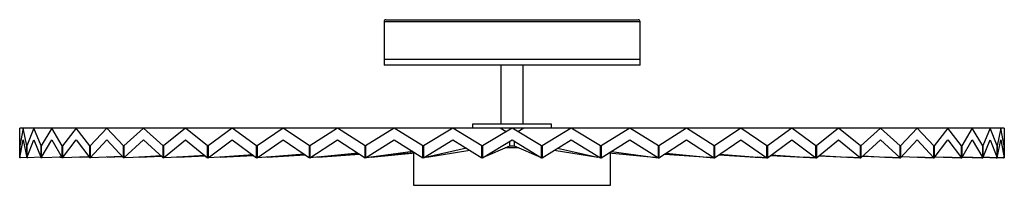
# Paper-space layout '_Derecha' of a CAD drawing. Header units: millimetres. Extents: x -250 to 250, y -23 to 61.
import ezdxf

# ---------------------------------------------------------------- set-up
doc = ezdxf.new("R2010")
doc.units = ezdxf.units.MM

psp = doc.layouts.new('_Derecha')

# ---------------------------------------------------------------- linework, layer by layer
at = {"color": 7, "linetype": 'Continuous', "lineweight": 25}
for p, q in [((-65, 60), (-65, 38)), ((-64, 61), (64, 61)), ((65, 38), (65, 60)), ((-65, 41), (65, 41)), ((65, 38), (-65, 38)), ((-5.65, 38), (-5.65, 8)), ((5.65, 8), (5.65, 38)), ((250, 6), (-250, 6)), ((-250, -9), (-250, 6)), ((-248.18, 6), (-249.99, -2.94)), ((-246.37, -2.94), (-248.18, 6)), ((-242.74, 6), (-246.33, -2.94)), ((-239.15, -2.94), (-242.74, 6)), ((-233.75, 6), (-239.07, -2.94)), ((-228.43, -2.94), (-233.75, 6)), ((-221.36, 6), (-228.33, -2.94)), ((-214.39, -2.94), (-221.36, 6)), ((-205.75, 6), (-214.27, -2.94)), ((-197.22, -2.94), (-205.75, 6)), ((-187.13, 6), (-197.07, -2.94)), ((-177.18, -2.94), (-187.13, 6)), ((-165.78, 6), (-177.01, -2.94)), ((-154.55, -2.94), (-165.78, 6)), ((-142.02, 6), (-154.36, -2.94)), ((-129.67, -2.94), (-142.02, 6)), ((-116.18, 6), (-129.46, -2.94)), ((-102.9, -2.94), (-116.18, 6)), ((-88.65, 6), (-102.68, -2.94)), ((-74.63, -2.94), (-88.65, 6)), ((-59.83, 6), (-74.39, -2.94)), ((-45.26, -2.94), (-59.83, 6)), ((-30.13, 6), (-45.02, -2.94)), ((-15.24, -2.94), (-30.13, 6)), ((-20, 8), (-20, 6)), ((20, 8), (-20, 8)), ((0, 6), (-15, -2.94)), ((-3.02, 4.2), (-6.03, 6)), ((15, -2.94), (0, 6)), ((6.03, 6), (3.02, 4.2)), ((30.13, 6), (15.24, -2.94)), ((20, 6), (20, 8)), ((45.02, -2.94), (30.13, 6)), ((59.83, 6), (45.26, -2.94)), ((74.39, -2.94), (59.83, 6)), ((88.65, 6), (74.63, -2.94)), ((102.68, -2.94), (88.65, 6)), ((116.18, 6), (102.9, -2.94)), ((129.46, -2.94), (116.18, 6)), ((142.02, 6), (129.67, -2.94)), ((154.36, -2.94), (142.02, 6)), ((165.78, 6), (154.55, -2.94)), ((177.01, -2.94), (165.78, 6)), ((187.13, 6), (177.18, -2.94)), ((197.07, -2.94), (187.13, 6)), ((205.75, 6), (197.22, -2.94)), ((214.27, -2.94), (205.75, 6)), ((221.36, 6), (214.39, -2.94)), ((228.33, -2.94), (221.36, 6)), ((233.75, 6), (228.43, -2.94)), ((239.07, -2.94), (233.75, 6)), ((242.74, 6), (239.15, -2.94)), ((246.33, -2.94), (242.74, 6)), ((248.18, 6), (246.37, -2.94)), ((249.99, -2.94), (248.18, 6)), ((250, 6), (250, -9)), ((-249.99, -9), (-248.18, 0)), ((-248.18, 0), (-246.37, -9)), ((-246.33, -9), (-242.74, 0)), ((-242.74, 0), (-239.15, -9)), ((-239.07, -9), (-233.75, 0)), ((-233.75, 0), (-228.43, -9)), ((-228.33, -9), (-221.36, 0)), ((-221.36, 0), (-214.39, -9)), ((-214.27, -9), (-205.75, 0)), ((-205.75, 0), (-197.22, -9)), ((-197.07, -9), (-187.13, 0)), ((-187.13, 0), (-177.18, -9)), ((-177.01, -9), (-165.78, 0)), ((-165.78, 0), (-154.55, -9)), ((-154.36, -9), (-142.02, 0)), ((-142.02, 0), (-129.67, -9)), ((-129.46, -9), (-116.18, 0)), ((-116.18, 0), (-102.9, -9)), ((-102.68, -9), (-88.65, 0)), ((-88.65, 0), (-74.63, -9)), ((-74.39, -9), (-59.83, 0)), ((-59.83, 0), (-45.26, -9)), ((-45.02, -9), (-30.13, 0)), ((-30.13, 0), (-15.24, -9)), ((-15, -9), (0, 0)), ((0, 0), (15, -9)), ((15.24, -9), (30.13, 0)), ((30.13, 0), (45.02, -9)), ((45.26, -9), (59.83, 0)), ((59.83, 0), (74.39, -9)), ((74.63, -9), (88.65, 0)), ((88.65, 0), (102.68, -9)), ((102.9, -9), (116.18, 0)), ((116.18, 0), (129.46, -9)), ((129.67, -9), (142.02, 0)), ((142.02, 0), (154.36, -9)), ((154.55, -9), (165.78, 0)), ((165.78, 0), (177.01, -9)), ((177.18, -9), (187.13, 0)), ((187.13, 0), (197.07, -9)), ((197.22, -9), (205.75, 0)), ((205.75, 0), (214.27, -9)), ((214.39, -9), (221.36, 0)), ((221.36, 0), (228.33, -9)), ((228.43, -9), (233.75, 0)), ((233.75, 0), (239.07, -9)), ((239.15, -9), (242.74, 0)), ((242.74, 0), (246.33, -9)), ((246.37, -9), (248.18, 0)), ((248.18, 0), (249.99, -9)), ((-249.99, -2.94), (-250, -2.94)), ((-249.99, -2.94), (-249.99, -9)), ((-246.37, -9), (-246.37, -2.94)), ((-246.33, -2.94), (-246.37, -2.94)), ((-246.33, -2.94), (-246.33, -9)), ((-239.15, -9), (-239.15, -2.94)), ((-239.07, -2.94), (-239.15, -2.94)), ((-239.07, -2.94), (-239.07, -9)), ((-228.43, -9), (-228.43, -2.94)), ((-228.33, -2.94), (-228.43, -2.94)), ((-228.33, -2.94), (-228.33, -9)), ((-214.39, -9), (-214.39, -2.94)), ((-214.27, -2.94), (-214.39, -2.94)), ((-214.27, -2.94), (-214.27, -9)), ((-197.07, -2.94), (-197.22, -2.94)), ((-197.22, -9), (-197.22, -2.94)), ((-197.07, -2.94), (-197.07, -9)), ((-177.18, -9), (-177.18, -2.94)), ((-177.01, -2.94), (-177.18, -2.94)), ((-177.01, -2.94), (-177.01, -9)), ((-154.55, -9), (-154.55, -2.94)), ((-154.36, -2.94), (-154.55, -2.94)), ((-154.36, -2.94), (-154.36, -9)), ((-129.67, -9), (-129.67, -2.94)), ((-129.46, -2.94), (-129.67, -2.94)), ((-129.46, -2.94), (-129.46, -9)), ((-102.9, -9), (-102.9, -2.94)), ((-102.69, -2.94), (-102.9, -2.94)), ((-102.67, -2.93), (-102.7, -2.93)), ((-102.7, -2.93), (-102.69, -2.94)), ((-102.69, -2.94), (-102.69, -9)), ((-102.68, -2.94), (-102.68, -9)), ((-74.63, -9), (-74.63, -2.94)), ((-74.47, -2.94), (-74.63, -2.94)), ((-74.37, -2.92), (-74.47, -2.93)), ((-74.47, -2.93), (-74.47, -2.94)), ((-74.47, -2.94), (-74.47, -9)), ((-74.39, -2.94), (-74.39, -9)), ((-45.26, -9), (-45.26, -2.94)), ((-45.16, -2.94), (-45.26, -2.94)), ((-44.97, -2.9), (-45.16, -2.93)), ((-45.16, -2.93), (-45.16, -2.94)), ((-45.16, -2.94), (-45.16, -9)), ((-45.02, -2.94), (-45.02, -9)), ((-23.16, -4.21), (-43.31, -8.7)), ((-15.24, -9), (-15.24, -2.94)), ((-15.19, -2.94), (-15.24, -2.94)), ((-14.51, -2.64), (-15.2, -2.93)), ((-15.2, -2.93), (-15.19, -2.94)), ((-15.19, -2.94), (-15.19, -9)), ((-15, -2.94), (-15, -9)), ((-14.51, -8.7), (-1.06, -3)), ((-1.06, -3), (-1.06, -0.64)), ((-1.06, -3), (1.06, -3)), ((1.06, -0.64), (1.06, -3)), ((1.06, -3), (14.54, -8.72)), ((15.19, -2.94), (14.54, -2.67)), ((15, -9), (15, -2.94)), ((15.19, -2.94), (15.24, -2.94)), ((15.19, -9), (15.19, -2.94)), ((15.24, -2.94), (15.24, -9)), ((23.16, -4.21), (43.36, -8.71)), ((45.16, -2.94), (44.98, -2.91)), ((45.02, -9), (45.02, -2.94)), ((45.16, -2.94), (45.26, -2.94)), ((45.16, -9), (45.16, -2.94)), ((45.26, -2.94), (45.26, -9)), ((74.47, -2.94), (74.38, -2.93)), ((74.39, -9), (74.39, -2.94)), ((74.47, -2.94), (74.63, -2.94)), ((74.47, -9), (74.47, -2.94)), ((74.63, -2.94), (74.63, -9)), ((102.69, -2.94), (102.67, -2.94)), ((102.68, -9), (102.68, -2.94)), ((102.69, -2.94), (102.9, -2.94)), ((102.69, -9), (102.69, -2.94)), ((102.9, -2.94), (102.9, -9)), ((129.46, -9), (129.46, -2.94)), ((129.46, -2.94), (129.67, -2.94)), ((129.67, -2.94), (129.67, -9)), ((154.36, -9), (154.36, -2.94)), ((154.36, -2.94), (154.55, -2.94)), ((154.55, -2.94), (154.55, -9)), ((177.01, -9), (177.01, -2.94)), ((177.01, -2.94), (177.18, -2.94)), ((177.18, -2.94), (177.18, -9)), ((197.07, -9), (197.07, -2.94)), ((197.07, -2.94), (197.22, -2.94)), ((197.22, -2.94), (197.22, -9)), ((214.27, -9), (214.27, -2.94)), ((214.27, -2.94), (214.39, -2.94)), ((214.39, -2.94), (214.39, -9)), ((228.33, -9), (228.33, -2.94)), ((228.33, -2.94), (228.43, -2.94)), ((228.43, -2.94), (228.43, -9)), ((239.07, -9), (239.07, -2.94)), ((239.07, -2.94), (239.15, -2.94)), ((239.15, -2.94), (239.15, -9)), ((246.33, -9), (246.33, -2.94)), ((246.33, -2.94), (246.37, -2.94)), ((246.37, -2.94), (246.37, -9)), ((249.99, -9), (249.99, -2.94)), ((249.99, -2.94), (250, -2.94)), ((-249.54, -9), (-250, -9)), ((-246.39, -8.91), (-249.54, -9)), ((-245.89, -9), (-246.37, -9)), ((-239.23, -8.8), (-245.89, -9)), ((-238.65, -9), (-239.15, -9)), ((-228.62, -8.68), (-238.65, -9)), ((-228.62, -8.68), (-229.93, -8.72)), ((-228.63, -8.67), (-229.38, -8.7)), ((-229.38, -8.7), (-228.62, -8.68)), ((-227.94, -9), (-228.43, -9)), ((-214.73, -8.56), (-227.94, -9)), ((-214.73, -8.56), (-219.62, -8.72)), ((-214.78, -8.5), (-219.09, -8.7)), ((-219.09, -8.7), (-214.73, -8.56)), ((-213.9, -9), (-214.39, -9)), ((-198.12, -8.44), (-213.9, -9)), ((-197.76, -8.43), (-206.1, -8.72)), ((-197.87, -8.32), (-205.61, -8.7)), ((-205.61, -8.7), (-197.76, -8.43)), ((-196.74, -9), (-197.22, -9)), ((-183.8, -8.5), (-196.74, -9)), ((-177.97, -8.29), (-189.58, -8.72)), ((-178.16, -8.12), (-189.13, -8.7)), ((-189.13, -8.7), (-177.97, -8.28)), ((-176.71, -9), (-177.18, -9)), ((-166.16, -8.55), (-176.71, -9)), ((-155.66, -8.11), (-170.3, -8.72)), ((-155.96, -7.88), (-169.89, -8.7)), ((-169.89, -8.7), (-155.67, -8.11)), ((-154.11, -9), (-154.55, -9)), ((-145.64, -8.58), (-154.11, -9)), ((-131.19, -7.89), (-148.53, -8.72)), ((-131.62, -7.58), (-148.17, -8.7)), ((-148.17, -8.7), (-131.2, -7.89)), ((-129.25, -9), (-129.67, -9)), ((-122.68, -8.61), (-129.25, -9)), ((-104.96, -7.6), (-124.59, -8.72)), ((-105.57, -7.19), (-124.3, -8.7)), ((-124.3, -8.7), (-104.96, -7.6)), ((-102.69, -9), (-102.9, -9)), ((-102.69, -9), (-102.68, -8.99)), ((-102.68, -9), (-102.69, -9)), ((-102.52, -9), (-102.68, -9)), ((-97.68, -8.64), (-102.52, -9)), ((-77.44, -7.19), (-98.84, -8.72)), ((-78.29, -6.65), (-98.61, -8.7)), ((-98.61, -8.7), (-77.44, -7.19)), ((-74.47, -9), (-74.63, -9)), ((-74.47, -9), (-74.39, -8.99)), ((-74.39, -8.99), (-74.47, -9)), ((-74.29, -9), (-74.39, -9)), ((-71.04, -8.66), (-74.29, -9)), ((-50, -6.61), (-71.65, -8.72)), ((-50.44, -5.8), (-71.48, -8.7)), ((-71.48, -8.7), (-49.25, -6.53)), ((-50, -6.61), (-50, -23)), ((-45.16, -9), (-45.26, -9)), ((-45.16, -9), (-45.02, -8.97)), ((-44.97, -9), (-45.02, -9)), ((-43.17, -8.68), (-44.97, -9)), ((-43.31, -8.7), (-21.44, -5.26)), ((-15.19, -9), (-15.24, -9)), ((-15.19, -8.99), (-15, -8.91)), ((15, -8.92), (15.19, -9)), ((15.19, -9), (15.24, -9)), ((21.43, -5.26), (43.55, -8.75)), ((44.96, -9), (43.36, -8.71)), ((44.97, -9), (44.96, -9)), ((44.97, -9), (45.02, -9)), ((45.02, -8.98), (45.16, -9)), ((45.16, -9), (45.26, -9)), ((49.25, -6.54), (72.1, -8.77)), ((50, -23), (50, -6.61)), ((50.45, -5.8), (71.56, -8.71)), ((74.28, -9), (71.56, -8.71)), ((71.65, -8.72), (74.29, -9)), ((74.29, -9), (74.28, -9)), ((74.29, -9), (74.39, -9)), ((74.29, -9), (74.29, -9)), ((74.39, -8.99), (74.47, -9)), ((74.47, -9), (74.63, -9)), ((77.44, -7.19), (99.8, -8.79)), ((78.29, -6.65), (98.72, -8.71)), ((102.51, -9), (98.72, -8.71)), ((98.84, -8.72), (102.52, -9)), ((102.52, -9), (102.51, -9)), ((102.52, -9), (102.68, -9)), ((102.52, -9), (102.52, -9)), ((102.68, -9), (102.69, -9)), ((102.69, -9), (102.9, -9)), ((104.96, -7.6), (126.27, -8.82)), ((105.57, -7.19), (124.44, -8.71)), ((129.25, -9), (124.44, -8.71)), ((124.59, -8.72), (129.25, -9)), ((129.25, -9), (129.67, -9)), ((129.25, -9), (129.25, -9)), ((129.25, -9), (129.25, -9)), ((131.19, -7.89), (151.19, -8.85)), ((131.62, -7.58), (148.35, -8.71)), ((154.1, -9), (148.35, -8.71)), ((148.53, -8.72), (154.11, -9)), ((154.11, -9), (154.1, -9)), ((154.11, -9), (154.55, -9)), ((154.11, -9), (154.11, -9)), ((155.66, -8.11), (174.28, -8.89)), ((155.96, -7.87), (170.09, -8.71)), ((176.7, -9), (170.09, -8.71)), ((170.3, -8.72), (176.71, -9)), ((176.71, -9), (176.7, -9)), ((176.71, -9), (177.18, -9)), ((176.71, -9), (176.71, -9)), ((177.97, -8.29), (195.35, -8.94)), ((178.16, -8.11), (189.35, -8.71)), ((196.73, -9), (189.35, -8.71)), ((189.58, -8.72), (196.74, -9)), ((196.74, -9), (196.73, -9)), ((196.74, -9), (197.22, -9)), ((196.74, -9), (196.74, -9)), ((197.76, -8.43), (213.89, -9)), ((197.87, -8.32), (205.85, -8.71)), ((213.89, -9), (205.85, -8.71)), ((206.1, -8.72), (213.9, -9)), ((213.9, -9), (213.89, -9)), ((213.9, -9), (214.39, -9)), ((213.9, -9), (213.9, -9)), ((214.73, -8.56), (227.93, -9)), ((214.78, -8.5), (219.35, -8.71)), ((227.93, -9), (219.35, -8.71)), ((219.62, -8.72), (227.94, -9)), ((227.94, -9), (227.93, -9)), ((227.94, -9), (228.43, -9)), ((227.94, -9), (227.94, -9)), ((228.62, -8.68), (238.65, -9)), ((228.63, -8.67), (229.66, -8.71)), ((238.65, -9), (229.66, -8.71)), ((229.93, -8.72), (238.65, -9)), ((238.65, -9), (239.15, -9)), ((238.65, -9), (238.65, -9)), ((238.65, -9), (238.65, -9)), ((245.89, -9), (239.23, -8.79)), ((239.23, -8.8), (245.89, -9)), ((239.23, -8.8), (245.89, -9)), ((245.89, -9), (246.37, -9)), ((245.89, -9), (245.89, -9)), ((245.89, -9), (245.89, -9)), ((249.54, -9), (246.39, -8.9)), ((246.39, -8.9), (249.54, -9)), ((246.39, -8.91), (249.54, -9)), ((249.54, -9), (250, -9)), ((249.54, -9), (249.54, -9)), ((249.54, -9), (249.54, -9)), ((-50, -23), (50, -23))]:
    psp.add_line(p, q, dxfattribs=at)
at = {"color": 8, "linetype": 'Continuous', "lineweight": 25}
for p, q in [((65, 60), (-65, 60)), ((3.42, -4), (-3.42, -4))]:
    psp.add_line(p, q, dxfattribs=at)
at = {"color": 7, "linetype": 'Continuous', "lineweight": 25}
for centre, start, end in [((-64, 60), 90, 180), ((64, 60), 0, 90)]:
    psp.add_arc(centre, 1, start, end, dxfattribs=at)

doc.saveas('drawing.dxf')
